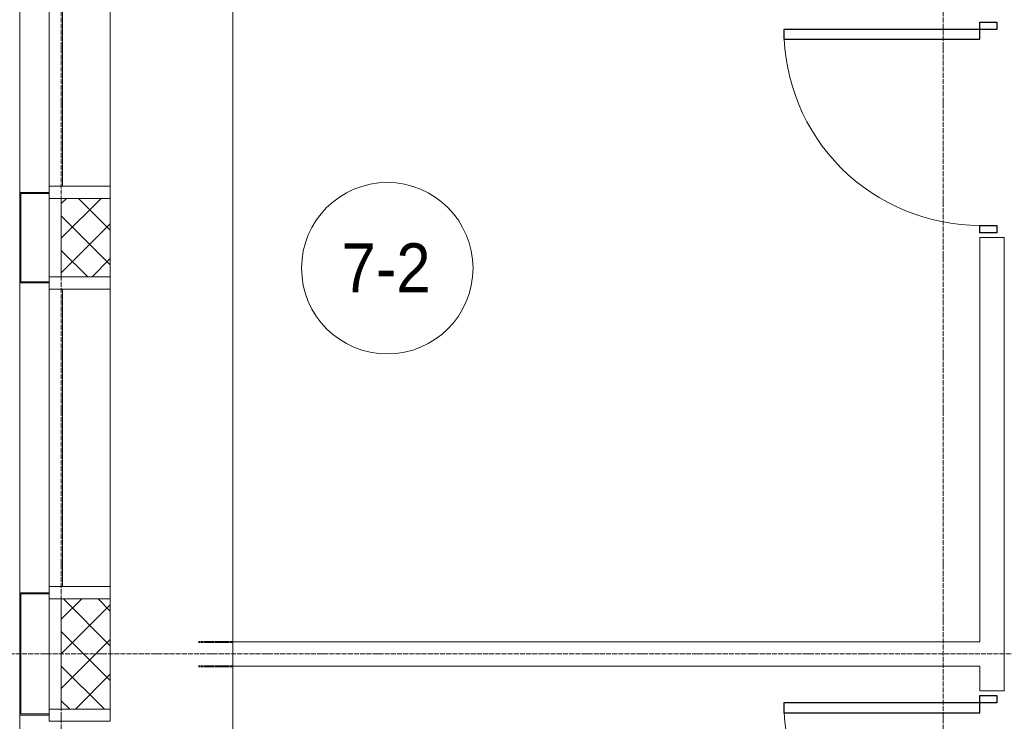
# Model space of a CAD drawing. Header units: millimetres. Extents: x 5617 to 113704, y 7718 to 156189.
# Tile 12 of 48: x 31604 to 35624, y 73925 to 76790. Entities that reach past the tile are written whole.
import ezdxf

# ---------------------------------------------------------------- set-up
doc = ezdxf.new("R2010")
doc.units = ezdxf.units.MM
for name, pattern in [('ADSK_Линия сетки', [25, 20, -2.5, 0, -2.5]), ('Линия сетки', [25, 20, -2.5, 0, -2.5]), ('Штрих_3_1_5_', [4.5, 3, -1.5]), ('Штриховая_ш3 п1_5', [4.5, 3, -1.5])]:
    doc.linetypes.add(name, pattern=pattern)
doc.layers.add('_Разделитель помещений_', color=4, linetype='Штриховая_ш3 п1_5', lineweight=40, true_color=0x00ffff)
for name, color, linetype, lineweight in [('Двери', 7, 'Continuous', 18), ('Импосты витража', 7, 'Continuous', 18), ('Колонны', 7, 'Continuous', 18), ('Марки помещений', 7, 'Continuous', 20), ('Оси', 7, 'Continuous', 9), ('Панели витража', 7, 'Continuous', 18), ('Перекрытия', 7, 'Continuous', 18), ('Стены', 7, 'Continuous', 18), ('Стены разрез', 7, 'Continuous', 40)]:
    doc.layers.add(name, color=color, linetype=linetype, lineweight=lineweight)
doc.styles.add('Arial_3', font='arial.ttf', dxfattribs={"width": 0.9, "height": 200})
pattern_1 = [(45, (0, 0), (-70.71068, 70.71068), []), (135, (0, 0), (-70.71068, -70.71068), [])]

# ---------------------------------------------------------------- blocks, each defined once
blk = doc.blocks.new('A_DOR_Door - Вн_3_Одинарная_900x2100-2781726-МКСС_K1_L02_4_800_')
at = {"layer": 'Двери', "color": 254, "lineweight": 30, "true_color": 0xcccccc}
for p, q in [((-430, 20), (-400, 20)), ((-430, -50), (-430, 20)), ((-400, 20), (-400, -50)), ((400, -50), (400, 20)), ((400, 20), (430, 20)), ((430, 20), (430, -50)), ((-400, -50), (-430, -50)), ((-400, -50), (-400, -850)), ((-360, -50), (-400, -50)), ((-400, -50), (-400, -850)), ((-360, -850), (-360, -50)), ((430, -50), (400, -50)), ((-400, -850), (-360, -850))]:
    blk.add_line(p, q, dxfattribs=at)
at = {"layer": 'Двери', "color": 254, "lineweight": 9, "true_color": 0xe5e5e5}
blk.add_arc((-400, -50), 800, 270, 0, dxfattribs=at)
blk = doc.blocks.new('135_SLK_K1_AR_rvt-1-МКСС_K1_L02_4_800_')
at = {"layer": '_Разделитель помещений_', "color": 7, "linetype": 'Штрих_3_1_5_', "true_color": 0xccffff}
for p, q in [((14910, 74250), (15050, 74250)), ((14910, 74150), (15050, 74150))]:
    blk.add_line(p, q, dxfattribs=at)
at = {"layer": 'Перекрытия', "color": 254, "true_color": 0xcccccc}
for p, q in [((15050, 76900), (15050, 74250)), ((15050, 74150), (15050, 71050))]:
    blk.add_line(p, q, dxfattribs=at)
at = {"layer": 'Стены', "color": 254, "true_color": 0xcccccc}
for p, q in [((18100, 74250), (18100, 75900)), ((18200, 75900), (18100, 75900)), ((18200, 75900), (18200, 74050)), ((15050, 74250), (18100, 74250)), ((15050, 74250), (15050, 74150)), ((18100, 74150), (15050, 74150)), ((18100, 74050), (18100, 74150)), ((18100, 74050), (18200, 74050))]:
    blk.add_line(p, q, dxfattribs=at)
at = {"layer": 'Двери', "color": 254, "lineweight": 18, "true_color": 0xcccccc, "rotation": 269.9999999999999}
for p in [(18150, 76350), (18150, 73600)]:
    blk.add_blockref('A_DOR_Door - Вн_3_Одинарная_900x2100-2781726-МКСС_K1_L02_4_800_', p, dxfattribs=at)
blk = doc.blocks.new('System Panel - A_PAN_Glass-7462544-МКСС_K1_L02_4_800_')
at = {"layer": 'Панели витража', "color": 254, "lineweight": 5, "true_color": 0xcccccc}
for p, q in [((607.5, 0), (-607.5, 0)), ((-607.5, 0), (-607.5, -55)), ((607.5, -55), (607.5, 0)), ((-607.5, -55), (607.5, -55))]:
    blk.add_line(p, q, dxfattribs=at)
blk = doc.blocks.new('Rectangular Mullion - R_StandardFrame_50Wx250H-5313068-МКСС_K1_L02_4_800_')
at = {"layer": 'Импосты витража', "color": 254, "lineweight": 5, "true_color": 0xcccccc}
blk.add_line((14550, 75690), (14550, 74475), dxfattribs=at)
blk = doc.blocks.new('Rectangular Mullion - R_StandardFrame_50Wx250H-7449966-МКСС_K1_L02_4_800_')
at = {"layer": 'Импосты витража', "color": 254, "lineweight": 5, "true_color": 0xcccccc}
for p, q in [((-25, 0), (-25, 250)), ((-25, 250), (25, 250)), ((25, 250), (25, 0)), ((-5, 0), (-25, 0)), ((25, 0), (0, 0))]:
    blk.add_line(p, q, dxfattribs=at)
blk = doc.blocks.new('Rectangular Mullion - R_StandardFrame_50Wx250H-3969097-МКСС_K1_L02_4_800_')
at = {"layer": 'Импосты витража', "color": 254, "lineweight": 5, "true_color": 0xcccccc}
blk.add_line((14300, 74425), (14300, 73975), dxfattribs=at)
blk = doc.blocks.new('Rectangular Mullion - R_StandardFrame_50Wx250H-V22-МКСС_K1_L02_4_800_')
at = {"layer": 'Импосты витража', "color": 254, "lineweight": 5, "true_color": 0xcccccc}
for p, q in [((-25, 0), (-25, 250)), ((-25, 250), (25, 250)), ((25, 250), (25, 0)), ((0, 0), (-25, 0)), ((25, 0), (5, 0))]:
    blk.add_line(p, q, dxfattribs=at)
blk = doc.blocks.new('System Panel - A_PAN_Glass-7462543-МКСС_K1_L02_4_800_')
at = {"layer": 'Панели витража', "color": 254, "lineweight": 5, "true_color": 0xcccccc}
for p, q in [((395, 0), (-395, 0)), ((-395, 0), (-395, -55)), ((395, -55), (395, 0)), ((-395, -55), (395, -55))]:
    blk.add_line(p, q, dxfattribs=at)
blk = doc.blocks.new('Rectangular Mullion - R_StandardFrame_50Wx250H-5313178-МКСС_K1_L02_4_800_')
at = {"layer": 'Импосты витража', "color": 254, "lineweight": 5, "true_color": 0xcccccc}
blk.add_line((14550, 76875), (14550, 76110), dxfattribs=at)
blk = doc.blocks.new('Rectangular Mullion - R_StandardFrame_50Wx250H-V29-МКСС_K1_L02_4_800_')
at = {"layer": 'Импосты витража', "color": 254, "lineweight": 5, "true_color": 0xcccccc}
blk.add_line((14300, 68910), (14300, 68590), dxfattribs=at)
blk = doc.blocks.new('Rectangular Mullion - R_StandardFrame_50Wx250H-7449967-МКСС_K1_L02_4_800_')
at = {"layer": 'Импосты витража', "color": 254, "lineweight": 5, "true_color": 0xcccccc}
for p, q in [((-25, 0), (-25, 250)), ((-25, 250), (25, 250)), ((25, 250), (25, 0)), ((-5, 0), (-25, 0)), ((25, 0), (0, 0))]:
    blk.add_line(p, q, dxfattribs=at)
blk = doc.blocks.new('A_SLK_PAN_Type1 - Прямой тип панели-6054273-МКСС_K1_L02_4_800_')
at = {"layer": 'Колонны', "color": 254, "lineweight": 5, "true_color": 0xcccccc}
for p, q in [((-245, 0), (-250, 0)), ((-250, 0), (-250, -120)), ((-245, -115), (-245, 0)), ((245, 0), (245, -115)), ((250, 0), (245, 0)), ((250, -120), (250, 0)), ((-250, -120), (250, -120)), ((245, -115), (-245, -115))]:
    blk.add_line(p, q, dxfattribs=at)
blk = doc.blocks.new('A_SLK_PAN_Type1 - Прямой тип панели-6617307-МКСС_K1_L02_4_800_')
at = {"layer": 'Колонны', "color": 254, "lineweight": 5, "true_color": 0xcccccc}
for p, q in [((-180, 0), (-185, 0)), ((-185, 0), (-185, -120)), ((-180, -115), (-180, 0)), ((180, 0), (180, -115)), ((185, 0), (180, 0)), ((185, -120), (185, 0)), ((-185, -120), (185, -120)), ((180, -115), (-180, -115))]:
    blk.add_line(p, q, dxfattribs=at)
blk = doc.blocks.new('A_OGR_PAN_Отлив - A_OGR_PAN_Отлив-5583360-МКСС_K1_L02_4_800_')
at = {"layer": 'Колонны', "color": 254, "lineweight": 5, "true_color": 0xcccccc}
blk.add_line((632.5, 120), (-632.5, 120), dxfattribs=at)
blk = doc.blocks.new('A_OGR_PAN_Отлив - A_OGR_PAN_Отлив-5583352-МКСС_K1_L02_4_800_')
at = {"layer": 'Колонны', "color": 254, "lineweight": 5, "true_color": 0xcccccc}
blk.add_line((607.5, 120), (-607.5, 120), dxfattribs=at)
blk = doc.blocks.new('135_SLK_K1_AR_FCD_rvt-1-МКСС_K1_L02_4_800_')
at = {"layer": 'Стены разрез', "lineweight": 5, "true_color": 0xcccccc}
h = blk.add_hatch(dxfattribs=at)
h.set_pattern_fill('FP_4', color=254, style=0, pattern_type=2)
h.set_pattern_definition(pattern_1)
h.paths.add_polyline_path([(14350, 75740), (14550, 75740), (14550, 76060), (14350, 76060)])
h = blk.add_hatch(dxfattribs=at)
h.set_pattern_fill('FP_4', color=254, style=0, pattern_type=2)
h.set_pattern_definition(pattern_1)
h.paths.add_polyline_path([(14550, 73975), (14550, 74425), (14350, 74425), (14350, 73975), (14525.7, 73975)])
at = {"layer": 'Стены разрез', "color": 254, "lineweight": 9, "true_color": 0xcccccc}
for p, q in [((14550, 76060), (14350, 76060)), ((14350, 76060), (14350, 75740)), ((14550, 75740), (14550, 76060)), ((14350, 75740), (14550, 75740)), ((14550, 74425), (14350, 74425)), ((14350, 74425), (14350, 73975)), ((14550, 73975), (14550, 74425)), ((14350, 73975), (14550, 73975))]:
    blk.add_line(p, q, dxfattribs=at)
at = {"layer": 'Импосты витража', "color": 254, "lineweight": 5, "true_color": 0xcccccc}
for name, p in [('Rectangular Mullion - R_StandardFrame_50Wx250H-5313178-МКСС_K1_L02_4_800_', (0, 0)), ('Rectangular Mullion - R_StandardFrame_50Wx250H-V29-МКСС_K1_L02_4_800_', (0, 7150)), ('Rectangular Mullion - R_StandardFrame_50Wx250H-5313068-МКСС_K1_L02_4_800_', (0, 0)), ('Rectangular Mullion - R_StandardFrame_50Wx250H-3969097-МКСС_K1_L02_4_800_', (0, 0))]:
    blk.add_blockref(name, p, dxfattribs=at)
at = {"layer": 'Импосты витража', "color": 254, "lineweight": 5, "true_color": 0xcccccc, "extrusion": (0, 0, -1), "rotation": 90.00000000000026}
for name, p in [('Rectangular Mullion - R_StandardFrame_50Wx250H-7449967-МКСС_K1_L02_4_800_', (-14300, 76085)), ('Rectangular Mullion - R_StandardFrame_50Wx250H-V22-МКСС_K1_L02_4_800_', (-14300, 75715)), ('Rectangular Mullion - R_StandardFrame_50Wx250H-7449966-МКСС_K1_L02_4_800_', (-14300, 74450)), ('Rectangular Mullion - R_StandardFrame_50Wx250H-V22-МКСС_K1_L02_4_800_', (-14300, 73950))]:
    blk.add_blockref(name, p, dxfattribs=at)
at = {"layer": 'Колонны', "color": 254, "lineweight": 5, "true_color": 0xcccccc}
for name, p, rotation in [('A_OGR_PAN_Отлив - A_OGR_PAN_Отлив-5583352-МКСС_K1_L02_4_800_', (14300, 76692.5), 90.00000000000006), ('A_SLK_PAN_Type1 - Прямой тип панели-6617307-МКСС_K1_L02_4_800_', (14300, 75900), 270.0000000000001), ('A_OGR_PAN_Отлив - A_OGR_PAN_Отлив-5583360-МКСС_K1_L02_4_800_', (14300, 75082.5), 90.00000000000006), ('A_SLK_PAN_Type1 - Прямой тип панели-6054273-МКСС_K1_L02_4_800_', (14300, 74200), 270.0000000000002), ('A_OGR_PAN_Отлив - A_OGR_PAN_Отлив-5583360-МКСС_K1_L02_4_800_', (14300, 73317.5), 90.00000000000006)]:
    blk.add_blockref(name, p, dxfattribs=dict(at, rotation=rotation))
at = {"layer": 'Панели витража', "color": 254, "lineweight": 5, "true_color": 0xcccccc, "rotation": 89.99999999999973}
for name, p in [('System Panel - A_PAN_Glass-7462543-МКСС_K1_L02_4_800_', (14300, 76505)), ('System Panel - A_PAN_Glass-7462544-МКСС_K1_L02_4_800_', (14300, 75082.5))]:
    blk.add_blockref(name, p, dxfattribs=at)
blk = doc.blocks.new('050_Марка_Помещение - Номер-620969-МКСС_K1_L02_4_800_')
at = {"layer": 'Марки помещений'}
blk.add_circle((0, 0), 3.5, dxfattribs=at)

msp = doc.modelspace()

# ---------------------------------------------------------------- linework, layer by layer
at = {"layer": 'Оси', "linetype": 'Линия сетки'}
for p, q in [((31774.1, 54163.6), (31774.1, 82700)), ((35374.1, 54163.6), (35374.1, 82700))]:
    msp.add_line(p, q, dxfattribs=at)
at = {"layer": 'Оси', "linetype": 'ADSK_Линия сетки'}
msp.add_line((80704.2, 74200), (26311.9, 74200), dxfattribs=at)

# ---------------------------------------------------------------- block references
at = {"lineweight": 5}
for name in ['135_SLK_K1_AR_FCD_rvt-1-МКСС_K1_L02_4_800_', '135_SLK_K1_AR_rvt-1-МКСС_K1_L02_4_800_']:
    msp.add_blockref(name, (17424.1, 0), dxfattribs=at)
at = {"layer": 'Марки помещений', "xscale": 99.99999999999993, "yscale": 99.99999999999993, "zscale": 99.99999999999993}
msp.add_blockref('050_Марка_Помещение - Номер-620969-МКСС_K1_L02_4_800_', (33104.9, 75775.1), dxfattribs=at)

# ---------------------------------------------------------------- texts
at = {"layer": 'Марки помещений', "lineweight": 9, "insert": (32918.4, 75876.8), "char_height": 200, "width": 447.342, "attachment_point": 1, "style": 'Arial_3'}
msp.add_mtext('7-2', dxfattribs=at)

doc.saveas('drawing.dxf')
